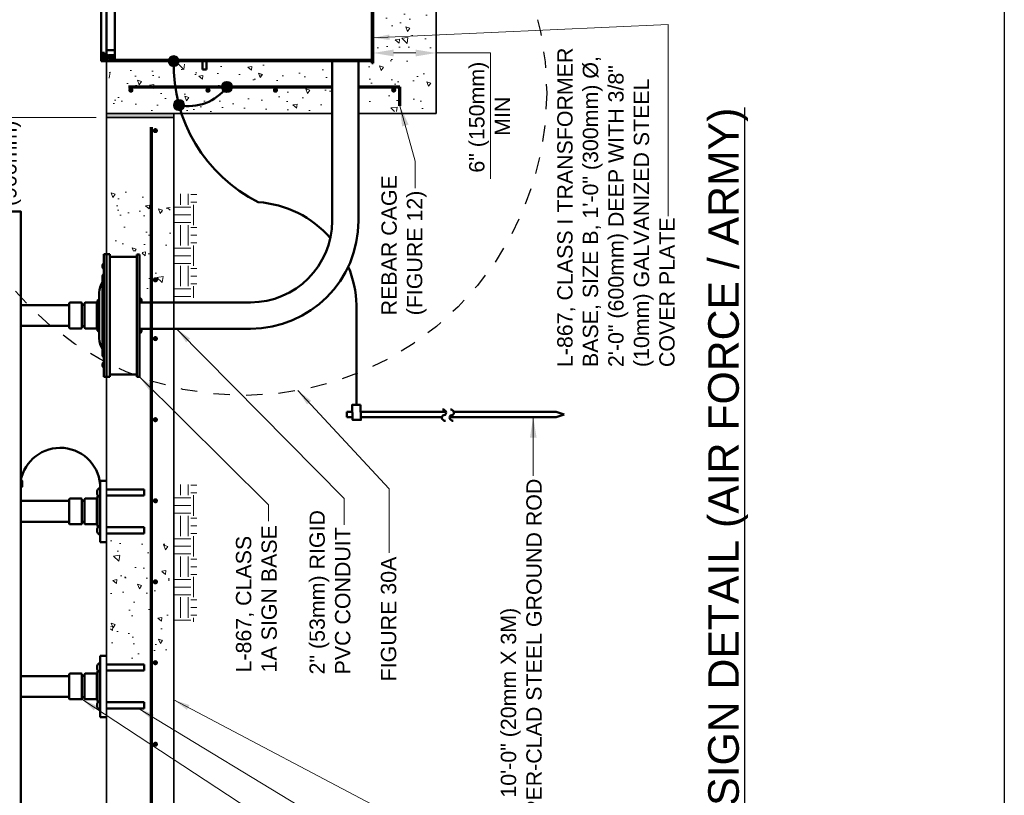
# Model space of a CAD drawing. Header units: inches. Extents: x 0 to 21.8, y 0 to 13.2.
# Tile 3 of 5: x 3 to 9.1, y 5.5 to 10.2. Entities that reach past the tile are written whole.
import ezdxf

# ---------------------------------------------------------------- set-up
doc = ezdxf.new("R2010")
doc.units = ezdxf.units.IN
doc.header["$LTSCALE"] = 0.375
doc.header["$MEASUREMENT"] = 0
doc.header["$PDSIZE"] = 2
doc.linetypes.add('DASHED2', pattern=[0.375, 0.25, -0.125])
doc.layers.get('0').update_dxf_attribs({"linetype": 'CONTINUOUS', "lineweight": 35})
doc.layers.get('Defpoints').update_dxf_attribs({"linetype": 'CONTINUOUS', "lineweight": 35})
for name, color, linetype, lineweight in [('E-AFLD-DEVC', 23, 'CONTINUOUS', 50), ('E-AFLD-LITE-SIGN', 203, 'CONTINUOUS', 50), ('E-GRND-EQUI', 83, 'CONTINUOUS', 50), ('E-POWR-CIRC', 83, 'CONTINUOUS', 50), ('G-ANNO-DIMS', 7, 'CONTINUOUS', 0), ('G-ANNO-PATT', 252, 'CONTINUOUS', 18), ('S-REIN-RBAR', 5, 'CONTINUOUS', 70), ('S-SLAB-EDGE', 41, 'CONTINUOUS', 35), ('S-SLAB-RBAR', 5, 'CONTINUOUS', 70)]:
    doc.layers.add(name, color=color, linetype=linetype, lineweight=lineweight)
for name, color, linetype in [('E-DETL-GRPH', 7, 'CONTINUOUS'), ('G-ANNO-TEXT', 7, 'CONTINUOUS'), ('G-ANNO-TTLB', 7, 'CONTINUOUS')]:
    doc.layers.add(name, color=color, linetype=linetype)
doc.styles.add('00-E-TITLE-1_1', font='arial.ttf', dxfattribs={"height": 0.1875})
doc.styles.add('01-E-BLDG-1_1', font='arial.ttf', dxfattribs={"height": 0.09375})
doc.dimstyles.new('01-E-BLDG-1_1', dxfattribs={"dimtxt": 0.09375, "dimasz": 0.125, "dimexe": 0.0625, "dimexo": 0.0625, "dimgap": 0.0625, "dimtad": 1, "dimdec": 4, "dimzin": 3, "dimdsep": 46, "dimlunit": 4, "dimtxsty": '01-E-BLDG-1_1', "dimcen": 0.0625, "dimclrd": 1, "dimclre": 1, "dimclrt": 256, "dimazin": 0, "dimtfac": 1, "dimtdec": 4, "dimtmove": 1, "dimatfit": 3, "dimfxl": 1, "dimfrac": 2, "dimtolj": 1, "dimtzin": 3, "dimlwd": 0, "dimlwe": 0, "dimarcsym": 0})
pattern_1 = [(140, (0.30722, -0.14742), (0.025101, 0.286904), [0.03, -0.33]), (85, (0.30722, -0.14742), (-0.300877, -0.0555005), [0.024, -0.264]), (190.4514, (0.3093, -0.1235), (-0.275776, 0.2314035), [0.025496, -0.280457]), (136.1842, (0.2272, -0.14742), (0.066208, 0.426897), [0.045, -0.495]), (186.6356, (0.23273, -0.11185), (-0.389647, 0.373865), [0.038244, -0.420686]), (81.184, (0.2272, -0.1474), (-0.389647, 0.373865), [0.036, -0.396]), (111, (0.24722, -0.10742), (0.1610476, 0.238763), [0.03, -0.33]), (56, (0.24722, -0.10742), (-0.29006, 0.097326), [0.024, -0.264]), (161.4514, (0.26064, -0.08752), (-0.1290125, 0.336089), [0.025496, -0.280457]), (127.5, (0.30722, -0.14742), (-0.1331575, 0.0048639), [0, -0.2608, 0, -0.268, 0, -0.265]), (97.5, (0.30722, -0.14742), (-0.1577647, 0.1052278), [0, -0.1528, 0, -0.2548, 0, -0.101]), (57.5, (0.30722, -0.23662), (0.0090219, 0.213529), [0, -0.1, 0, -0.312, 0, -0.414]), (47.5, (0.30722, -0.27662), (-0.040042, 0.2332745), [0, -0.13, 0, -0.2072, 0, -0.294])]
pattern_2 = [(140, (0.30722, -0.59913), (0.025101, 0.286904), [0.03, -0.33]), (85, (0.30722, -0.59913), (-0.300877, -0.0555005), [0.024, -0.264]), (190.4514, (0.3093, -0.57522), (-0.275776, 0.2314035), [0.025496, -0.280457]), (136.1842, (0.2272, -0.59913), (0.066208, 0.426897), [0.045, -0.495]), (186.6356, (0.23273, -0.56355), (-0.389647, 0.373865), [0.038244, -0.420686]), (81.184, (0.2272, -0.59913), (-0.389647, 0.373865), [0.036, -0.396]), (111, (0.24722, -0.55913), (0.1610476, 0.238763), [0.03, -0.33]), (56, (0.24722, -0.55913), (-0.29006, 0.097326), [0.024, -0.264]), (161.4514, (0.26064, -0.53923), (-0.1290125, 0.336089), [0.025496, -0.280457]), (127.5, (0.30722, -0.59913), (-0.1331575, 0.0048639), [0, -0.2608, 0, -0.268, 0, -0.265]), (97.5, (0.30722, -0.59913), (-0.1577647, 0.1052278), [0, -0.1528, 0, -0.2548, 0, -0.101]), (57.5, (0.30722, -0.68833), (0.009022, 0.213529), [0, -0.1, 0, -0.312, 0, -0.414]), (47.5, (0.30722, -0.72833), (-0.040042, 0.2332745), [0, -0.13, 0, -0.2072, 0, -0.294])]

# ---------------------------------------------------------------- blocks, each defined once
blk = doc.blocks.new('*D9')
at = {"layer": 'Defpoints', "color": 0, "transparency": 16777216}
for p in [(5.1896, 10.0316), (5.5754, 10.0369), (5.5754, 10.0329)]:
    blk.add_point(p, dxfattribs=at)
at = {"layer": 'G-ANNO-DIMS', "color": 1, "lineweight": 0, "transparency": 16777216}
for p, q in [((5.1896, 10.0941), (5.1896, 10.0994)), ((5.5754, 10.0954), (5.5754, 10.0994)), ((5.3146, 10.0369), (5.4504, 10.0369))]:
    blk.add_line(p, q, dxfattribs=at)
at = {"layer": 'G-ANNO-DIMS', "color": 1, "transparency": 16777216}
for points in [[(5.3146, 10.0577), (5.3146, 10.0161), (5.1896, 10.0369)], [(5.4504, 10.0577), (5.4504, 10.0161), (5.5754, 10.0369)]]:
    blk.add_solid(points, dxfattribs=at)
blk = doc.blocks.new('CKTDOWN')
at = {"const_width": 0.026}
blk.add_lwpolyline([(-0.013, 0, 1), (0.013, 0, 1)], format="xyb", close=True, dxfattribs=at)
blk = doc.blocks.new('*D12')
at = {"layer": 'Defpoints', "color": 0, "transparency": 16777216}
for p in [(3.5558, 9.642), (2.8737, 9.0658), (3.6293, 9.0658)]:
    blk.add_point(p, dxfattribs=at)
at = {"layer": 'G-ANNO-DIMS', "color": 1, "lineweight": 0, "transparency": 16777216}
for p, q in [((3.4933, 9.642), (2.8112, 9.642)), ((2.8737, 9.517), (2.8737, 9.1908))]:
    blk.add_line(p, q, dxfattribs=at)
at = {"layer": 'G-ANNO-DIMS', "color": 1, "transparency": 16777216}
for points in [[(2.8529, 9.517), (2.8945, 9.517), (2.8737, 9.642)], [(2.8529, 9.1908), (2.8945, 9.1908), (2.8737, 9.0658)]]:
    blk.add_solid(points, dxfattribs=at)
at = {"layer": 'G-ANNO-DIMS', "transparency": 16777216, "insert": (2.8943, 9.3428), "char_height": 0.09375, "attachment_point": 5, "rotation": 90, "style": '01-E-BLDG-1_1'}
blk.add_mtext('\\A1;3\'-0"\\P (900mm)', dxfattribs=at)

msp = doc.modelspace()

# ---------------------------------------------------------------- hatches: boundary and pattern name
at = {"layer": 'E-GRND-EQUI'}
h = msp.add_hatch(color=256, dxfattribs=at)
edge = h.paths.add_edge_path()
edge.add_arc((3.9683325, 9.9868465), 0.0298289, 0, 360)
h = msp.add_hatch(color=256, dxfattribs=at)
edge = h.paths.add_edge_path()
edge.add_arc((4.2939478, 9.8291029), 0.0298289, 0, 360)
h = msp.add_hatch(color=256, dxfattribs=at)
edge = h.paths.add_edge_path()
edge.add_arc((3.9999841, 9.717855), 0.0298289, 0, 360)
at = {"layer": 'G-ANNO-PATT'}
h = msp.add_hatch(dxfattribs=at)
h.set_pattern_fill('AR-CONC', color=256, scale=0.04, angle=90)
h.set_pattern_definition(pattern_1)
h.paths.add_polyline_path([(5.1155124, 9.6783453), (5.5579583, 9.6783453), (5.5579583, 10.281393), (5.3125844, 10.281393), (5.3125844, 10.2620646), (5.2063201, 10.2620646), (5.2063201, 9.9566751), (5.1155124, 9.9566751)])
h = msp.add_hatch(dxfattribs=at)
h.set_pattern_fill('AR-CONC', color=256, scale=0.04, angle=90)
h.set_pattern_definition(pattern_1)
h.paths.add_polyline_path([(3.5622202, 9.6786736), (4.9284548, 9.6786736), (4.9284548, 9.9705331), (4.183981, 9.9705331), (4.183981, 9.9212921), (4.1347596, 9.9212921), (4.1347596, 9.9674555), (3.5748661, 9.9674555)])
h = msp.add_hatch(color=256, dxfattribs=at)
h.dxf.hatch_style = 1
h.paths.add_polyline_path([(3.5557839, 9.6420261), (3.5557839, 9.6661883), (3.9682839, 9.6661883), (3.9682839, 9.6420261)])
h = msp.add_hatch(dxfattribs=at)
h.set_pattern_fill('AR-CONC', color=256, scale=0.04, angle=90)
h.set_pattern_definition(pattern_2)
h.paths.add_polyline_path([(3.5639193, 8.8199967), (3.7745786, 8.8230959), (3.7838723, 8.5627665), (3.9418668, 8.5317748), (3.9480626, 9.1825984), (3.5670172, 9.1918959)])
at = {"layer": 'G-ANNO-PATT', "linetype": 'Continuous'}
h = msp.add_hatch(dxfattribs=at)
h.set_pattern_fill('EARTH', color=256, scale=0.5, angle=90, style=0)
h.set_pattern_definition([(90, (0.30722, 6.85725), (-0.125, 0.125), [0.125, -0.125]), (90, (0.26034, 6.85725), (-0.125, 0.125), [0.125, -0.125]), (90, (0.21347, 6.85725), (-0.125, 0.125), [0.125, -0.125]), (180, (0.19784, 6.87288), (-0.125, -0.125), [0.125, -0.125]), (180, (0.19784, 6.91975), (-0.125, -0.125), [0.125, -0.125]), (180, (0.19784, 6.96663), (-0.125, -0.125), [0.125, -0.125])])
h.paths.add_polyline_path([(3.9701872, 8.5360491), (3.9701872, 9.1745549), (4.1105218, 9.1745549), (4.1105218, 8.5360491)])
h = msp.add_hatch(dxfattribs=at)
h.set_pattern_fill('EARTH', color=256, scale=0.5, angle=90, style=0)
h.set_pattern_definition([(90, (0.30722, 5.07662), (-0.125, 0.125), [0.125, -0.125]), (90, (0.26034, 5.07662), (-0.125, 0.125), [0.125, -0.125]), (90, (0.21347, 5.07662), (-0.125, 0.125), [0.125, -0.125]), (180, (0.19784, 5.09225), (-0.125, -0.125), [0.125, -0.125]), (180, (0.19784, 5.13912), (-0.125, -0.125), [0.125, -0.125]), (180, (0.19784, 5.186), (-0.125, -0.125), [0.125, -0.125])])
h.paths.add_polyline_path([(3.9701872, 6.5516065), (3.9701872, 7.3939263), (4.1105218, 7.3939263), (4.1105218, 6.5516065)])
at = {"layer": 'G-ANNO-PATT'}
h = msp.add_hatch(dxfattribs=at)
h.set_pattern_fill('AR-CONC', color=256, scale=0.04, angle=90)
h.set_pattern_definition(pattern_2)
h.paths.add_polyline_path([(3.5841607, 6.316734), (3.5742492, 7.0554282), (3.9409719, 7.0504705), (3.9409719, 6.331607)])

# ---------------------------------------------------------------- linework, layer by layer
at = {"layer": 'E-AFLD-DEVC'}
for p, q in [((3.5242676, 9.9868465), (3.5242676, 10.8037679)), ((3.5557839, 10.0208849), (3.5557839, 10.7697295)), ((3.5445202, 10.0379041), (3.5242676, 10.0379041)), ((3.5310467, 10.0194666), (3.5445202, 10.0194666)), ((3.5445202, 10.0379041), (3.5445202, 10.0251397)), ((3.5445202, 10.0272671), (3.5557839, 10.0272671)), ((3.5445202, 9.9996109), (3.5445202, 10.0251397)), ((3.5536565, 9.9996109), (3.5536565, 10.0251397)), ((3.5557839, 10.0038657), (3.5557839, 10.0208849)), ((3.5579113, 9.9996109), (3.5579113, 10.0251397)), ((3.5600387, 10.0038657), (3.5600387, 10.0208849)), ((3.5621661, 9.9996109), (3.5621661, 10.0251397)), ((3.5642935, 10.0038657), (3.5642935, 10.0208849)), ((3.5664209, 9.9996109), (3.5664209, 10.0251397)), ((3.5685483, 10.0038657), (3.5685483, 10.0208849)), ((3.5706757, 9.9996109), (3.5706757, 10.0251397)), ((3.5728031, 10.0038657), (3.5728031, 10.0208849)), ((3.5749305, 9.9996109), (3.5749305, 10.0251397)), ((3.5770579, 10.0038657), (3.5770579, 10.0208849)), ((3.5791853, 9.9996109), (3.5791853, 10.0251397)), ((3.5813127, 10.0038657), (3.5813127, 10.0208849)), ((3.5834401, 9.9996109), (3.5834401, 10.0251397)), ((3.5855675, 10.0038657), (3.5855675, 10.0208849)), ((3.5876949, 9.9996109), (3.5876949, 10.0251397)), ((3.5898223, 10.0038657), (3.5898223, 10.0208849)), ((3.5919497, 9.9996109), (3.5919497, 10.0251397)), ((3.5940771, 10.0038657), (3.5940771, 10.0208849)), ((3.5962045, 9.9996109), (3.5962045, 10.0251397)), ((3.5983319, 10.0038657), (3.5983319, 10.0208849)), ((3.6004593, 9.9996109), (3.6004593, 10.0251397)), ((3.5551883, 9.9868465), (3.5242676, 9.9868465)), ((3.5310467, 10.005284), (3.5445202, 10.005284)), ((3.5445202, 9.9996109), (3.5445202, 9.9868465)), ((3.5445202, 9.9974835), (3.5557839, 9.9974835)), ((3.5557839, 9.9868465), (3.5551883, 9.9868465)), ((3.5557839, 9.9868465), (3.5557839, 10.0038657)), ((3.5983319, 9.9868465), (3.5983319, 9.9942669)), ((3.5983319, 9.9942669), (4.9290202, 9.9942669)), ((4.9290202, 9.9942669), (3.5983319, 9.9942669)), ((3.5983319, 9.9942669), (3.5983319, 9.9868465)), ((5.1822063, 9.9942669), (3.5983319, 9.9942669)), ((3.5983319, 9.9942669), (3.5983319, 9.9868465)), ((4.9290202, 9.9868465), (3.5983319, 9.9868465)), ((3.5983319, 9.9868465), (4.9290202, 9.9868465)), ((3.5983319, 9.9868465), (5.1822063, 9.9868465)), ((4.1441483, 9.9868465), (4.1441483, 9.9357889)), ((4.1696771, 9.9868465), (4.1696771, 9.9357889)), ((5.1822063, 9.9942669), (5.1822063, 9.9868465)), ((5.1822063, 9.9740821), (5.1896267, 9.9740821)), ((4.1696771, 9.9357889), (4.1441483, 9.9357889))]:
    msp.add_line(p, q, dxfattribs=at)
for points in [[(3.5557839, 10.7867487), (3.5557839, 10.8037679), (3.5909116, 10.8037679), (3.5983319, 10.7963475), (3.6068415, 10.7963475), (3.6068415, 10.3953072), (3.6068415, 9.9942669), (3.5983319, 9.9942669), (3.5909116, 9.9868465), (3.5557839, 9.9868465)], [(5.1896267, 10.4820773), (5.1896267, 10.8165323), (5.1822063, 10.8165323), (5.1822063, 9.9740821)], [(3.5557839, 10.0208849), (3.5557839, 10.7697295)], [(5.1896267, 9.9740821), (5.1896267, 10.3170847)], [(3.5909116, 9.9868465), (3.5983319, 9.9942669), (3.6068415, 9.9942669), (3.6068415, 10.0549233), (3.5557839, 10.0549233), (3.5557839, 10.0208849)], [(3.5557839, 10.0208849), (3.5579113, 10.0251397), (3.5600387, 10.0208849), (3.5621661, 10.0251397), (3.5642935, 10.0208849), (3.5664209, 10.0251397), (3.5685483, 10.0208849), (3.5706757, 10.0251397), (3.5728031, 10.0208849), (3.5749305, 10.0251397), (3.5770579, 10.0208849), (3.5791853, 10.0251397), (3.5813127, 10.0208849), (3.5834401, 10.0251397), (3.5855675, 10.0208849), (3.5876949, 10.0251397), (3.5898223, 10.0208849), (3.5919497, 10.0251397), (3.5940771, 10.0208849), (3.5962045, 10.0251397), (3.5983319, 10.0208849), (3.6004593, 10.0251397), (3.6025867, 10.0208849), (3.6047141, 10.0251397), (3.6068415, 10.0208849)], [(3.5557839, 10.0038657), (3.5579113, 9.9996109), (3.5600387, 10.0038657), (3.5621661, 9.9996109), (3.5642935, 10.0038657), (3.5664209, 9.9996109), (3.5685483, 10.0038657), (3.5706757, 9.9996109), (3.5728031, 10.0038657), (3.5749305, 9.9996109), (3.5770579, 10.0038657), (3.5791853, 9.9996109), (3.5813127, 10.0038657), (3.5834401, 9.9996109), (3.5855675, 10.0038657), (3.5876949, 9.9996109), (3.5898223, 10.0038657), (3.5919497, 9.9996109), (3.5940771, 10.0038657), (3.5962045, 9.9996109), (3.5983319, 10.0038657), (3.6004593, 9.9996109), (3.6025867, 10.0038657), (3.6047141, 9.9996109), (3.6068415, 10.0038657)], [(3.5557839, 9.9868465), (3.5557839, 10.0038657)], [(3.5557839, 10.0038657), (3.5557839, 9.9868465), (3.5909116, 9.9868465)]]:
    msp.add_lwpolyline(points, dxfattribs=at)
msp.add_lwpolyline([(3.6025867, 10.0208849), (3.6004593, 10.0251397), (3.5983319, 10.0208849), (3.5962045, 10.0251397), (3.5940771, 10.0208849), (3.5919497, 10.0251397), (3.5898223, 10.0208849), (3.5876949, 10.0251397), (3.5855675, 10.0208849), (3.5834401, 10.0251397), (3.5813127, 10.0208849), (3.5791853, 10.0251397), (3.5770579, 10.0208849), (3.5749305, 10.0251397), (3.5728031, 10.0208849), (3.5706757, 10.0251397), (3.5685483, 10.0208849), (3.5664209, 10.0251397), (3.5642935, 10.0208849), (3.5621661, 10.0251397), (3.5600387, 10.0208849), (3.5579113, 10.0251397), (3.5557839, 10.0208849), (3.5536565, 10.0251397), (3.5445202, 10.0251397), (3.5445202, 10.0336493), (3.527501, 10.0336493), (3.527501, 9.9911013), (3.5445202, 9.9911013), (3.5445202, 9.9996109), (3.5536565, 9.9996109), (3.5557839, 10.0038657), (3.5579113, 9.9996109), (3.5600387, 10.0038657), (3.5621661, 9.9996109), (3.5642935, 10.0038657), (3.5664209, 9.9996109), (3.5685483, 10.0038657), (3.5706757, 9.9996109), (3.5728031, 10.0038657), (3.5749305, 9.9996109), (3.5770579, 10.0038657), (3.5791853, 9.9996109), (3.5813127, 10.0038657), (3.5834401, 9.9996109), (3.5855675, 10.0038657), (3.5876949, 9.9996109), (3.5898223, 10.0038657), (3.5919497, 9.9996109), (3.5940771, 10.0038657), (3.5962045, 9.9996109), (3.5983319, 10.0038657), (3.6004593, 9.9996109), (3.6025867, 10.0038657)], close=True, dxfattribs=at)
for centre, radius, start, end in [((3.5310467, 10.0230123), 0.0035457, 180, 270), ((3.5310467, 10.015921), 0.0035457, 90, 180), ((3.5310467, 10.0088296), 0.0035457, 180, 270), ((3.5310467, 10.0017383), 0.0035457, 90, 180), ((3.5946217, 9.9789088), 0.008762, 64.94809299, 115.05190701), ((4.1356387, 9.9783369), 0.0085096, 0, 90), ((4.1781867, 9.9783369), 0.0085096, 90, 180), ((5.1736967, 9.9783369), 0.0085096, 0, 90)]:
    msp.add_arc(centre, radius, start, end, dxfattribs=at)
at = {"layer": 'E-AFLD-LITE-SIGN'}
for p, q in [((3.5400983, 8.8047089), (3.5400983, 8.0517969)), ((3.5400983, 8.8047089), (3.5479411, 8.8047089)), ((3.5479411, 8.8047089), (3.5557839, 8.8047089)), ((3.5761169, 8.8047089), (3.5557839, 8.8047089)), ((3.5557839, 8.8047089), (3.5557839, 8.6985988)), ((3.5557839, 8.8047089), (3.5557839, 8.0517969)), ((3.5761169, 8.7887183), (3.5761169, 8.8047089)), ((3.7417434, 8.7887183), (3.5761169, 8.7887183)), ((3.5761169, 8.0677875), (3.5761169, 8.7887183)), ((3.7577339, 8.8032529), (3.7417434, 8.8032529)), ((3.7417434, 8.8032529), (3.7417434, 8.7887183)), ((3.7417434, 8.0677875), (3.7417434, 8.7887183)), ((3.7577339, 8.0532529), (3.7577339, 8.8032529)), ((3.5322554, 8.6713266), (3.5322554, 8.666805)), ((3.5322554, 8.1897008), (3.5322554, 8.666805)), ((3.5118641, 8.5694236), (3.5118641, 8.2870819)), ((3.4021358, 8.5072416), (3.3315503, 8.5072416)), ((3.4962498, 8.5072416), (3.4256643, 8.5072416)), ((3.4969627, 8.5084763), (3.4962498, 8.5072416)), ((3.4962498, 8.3492639), (3.4962498, 8.5072416)), ((3.4969627, 8.5084763), (3.4997338, 8.5036766)), ((3.5005704, 8.5051256), (3.4997338, 8.5036766)), ((3.4997338, 8.5036766), (3.4997338, 8.3528289)), ((3.5005704, 8.5209559), (3.504335, 8.5247205)), ((3.5005704, 8.3355496), (3.5005704, 8.5209559)), ((3.504335, 8.5247205), (3.5118641, 8.5247205)), ((3.0307839, 8.4920461), (3.3276289, 8.4920461)), ((3.3276289, 8.5033202), (3.3276289, 8.3531853)), ((3.4060572, 8.5033202), (3.4060572, 8.4969479)), ((3.4060572, 8.3531853), (3.4060572, 8.4969479)), ((3.4099786, 8.4930265), (3.4178215, 8.4930265)), ((3.4217429, 8.5033202), (3.4217429, 8.4969479)), ((3.4217429, 8.3595576), (3.4217429, 8.4969479)), ((3.0307839, 8.3644594), (3.3276289, 8.3644594)), ((3.4021358, 8.3492639), (3.3315503, 8.3492639)), ((3.4060572, 8.3531853), (3.4060572, 8.3595576)), ((3.4099786, 8.363479), (3.4178215, 8.363479)), ((3.4217429, 8.3531853), (3.4217429, 8.3595576)), ((3.4962498, 8.3492639), (3.4256643, 8.3492639)), ((3.4969627, 8.3480291), (3.4962498, 8.3492639)), ((3.4969627, 8.3480291), (3.4997338, 8.3528289)), ((3.5005704, 8.3513799), (3.4997338, 8.3528289)), ((3.5005704, 8.3355496), (3.504335, 8.331785)), ((3.504335, 8.331785), (3.5118641, 8.331785)), ((3.5322554, 8.1851792), (3.5322554, 8.1897008)), ((3.5557839, 8.0517969), (3.5557839, 8.157907)), ((3.5400983, 8.0517969), (3.5479411, 8.0517969)), ((3.5479411, 8.0517969), (3.5557839, 8.0517969)), ((3.5761169, 8.0517969), (3.5557839, 8.0517969)), ((3.7417434, 8.0677875), (3.5761169, 8.0677875)), ((3.5761169, 8.0677875), (3.5761169, 8.0517969)), ((3.7417434, 8.0532529), (3.7417434, 8.0677875)), ((3.7577339, 8.0532529), (3.7417434, 8.0532529)), ((3.5182839, 7.4157529), (3.5182839, 7.0407529)), ((3.5182839, 7.4157529), (3.5557839, 7.4157529)), ((3.5557839, 7.3629091), (3.7876323, 7.3629091)), ((3.7876323, 7.3254091), (3.7876323, 7.3629091)), ((3.3276289, 7.3033204), (3.3276289, 7.1531855)), ((3.4021358, 7.3072418), (3.3315503, 7.3072418)), ((3.4060572, 7.3033204), (3.4060572, 7.2969481)), ((3.4217429, 7.3033204), (3.4217429, 7.2969481)), ((3.4962498, 7.3072418), (3.4256643, 7.3072418)), ((3.4969627, 7.3084765), (3.4962498, 7.3072418)), ((3.4962498, 7.149264), (3.4962498, 7.3072418)), ((3.4969627, 7.3084765), (3.4997338, 7.3036768)), ((3.5005704, 7.3051257), (3.4997338, 7.3036768)), ((3.4997338, 7.3036768), (3.4997338, 7.1528291)), ((3.5005704, 7.3209561), (3.504335, 7.3247206)), ((3.5005704, 7.1355497), (3.5005704, 7.3209561)), ((3.504335, 7.3247206), (3.5049415, 7.3247206)), ((3.5557839, 7.3254091), (3.7876323, 7.3254091)), ((3.0307839, 7.2920463), (3.3276289, 7.2920463)), ((3.4060572, 7.1531855), (3.4060572, 7.2969481)), ((3.4099786, 7.2930266), (3.4178215, 7.2930266)), ((3.4217429, 7.1595578), (3.4217429, 7.2969481)), ((3.0307839, 7.1644595), (3.3276289, 7.1644595)), ((3.4021358, 7.149264), (3.3315503, 7.149264)), ((3.4060572, 7.1531855), (3.4060572, 7.1595578)), ((3.4099786, 7.1634792), (3.4178215, 7.1634792)), ((3.4217429, 7.1531855), (3.4217429, 7.1595578)), ((3.4962498, 7.149264), (3.4256643, 7.149264)), ((3.4969627, 7.1480293), (3.4962498, 7.149264)), ((3.4969627, 7.1480293), (3.4997338, 7.1528291)), ((3.5005704, 7.1513801), (3.4997338, 7.1528291)), ((3.5005704, 7.1355497), (3.504335, 7.1317852)), ((3.504335, 7.1317852), (3.5049415, 7.1317852)), ((3.5557839, 7.1310967), (3.7876323, 7.1310967)), ((3.7876323, 7.0935967), (3.7876323, 7.1310967)), ((3.5557839, 7.0935967), (3.7876323, 7.0935967)), ((3.5182839, 7.0407529), (3.5557839, 7.0407529)), ((3.5182839, 6.3433398), (3.5182839, 5.9683398)), ((3.5182839, 6.3433398), (3.5557839, 6.3433398)), ((3.5557839, 6.290496), (3.7876323, 6.290496)), ((3.7876323, 6.252996), (3.7876323, 6.290496)), ((3.0307839, 6.2196332), (3.3276289, 6.2196332)), ((3.3276289, 6.2309073), (3.3276289, 6.0807724)), ((3.4021358, 6.2348287), (3.3315503, 6.2348287)), ((3.4060572, 6.2309073), (3.4060572, 6.224535)), ((3.4060572, 6.0807724), (3.4060572, 6.224535)), ((3.4099786, 6.2206135), (3.4178215, 6.2206135)), ((3.4217429, 6.2309073), (3.4217429, 6.224535)), ((3.4217429, 6.0871447), (3.4217429, 6.224535)), ((3.4962498, 6.2348287), (3.4256643, 6.2348287)), ((3.4969627, 6.2360634), (3.4962498, 6.2348287)), ((3.4962498, 6.076851), (3.4962498, 6.2348287)), ((3.4969627, 6.2360634), (3.4997338, 6.2312637)), ((3.5005704, 6.2327126), (3.4997338, 6.2312637)), ((3.4997338, 6.2312637), (3.4997338, 6.080416)), ((3.5005704, 6.248543), (3.504335, 6.2523076)), ((3.5005704, 6.0631366), (3.5005704, 6.248543)), ((3.504335, 6.2523076), (3.5049415, 6.2523076)), ((3.5557839, 6.252996), (3.7876323, 6.252996)), ((3.0307839, 6.0920465), (3.3276289, 6.0920465)), ((3.4021358, 6.076851), (3.3315503, 6.076851)), ((3.4060572, 6.0807724), (3.4060572, 6.0871447)), ((3.4099786, 6.0910661), (3.4178215, 6.0910661)), ((3.4217429, 6.0807724), (3.4217429, 6.0871447)), ((3.4962498, 6.076851), (3.4256643, 6.076851)), ((3.4969627, 6.0756162), (3.4962498, 6.076851)), ((3.4969627, 6.0756162), (3.4997338, 6.080416)), ((3.5005704, 6.078967), (3.4997338, 6.080416)), ((3.5005704, 6.0631366), (3.504335, 6.0593721)), ((3.504335, 6.0593721), (3.5049415, 6.0593721)), ((3.5557839, 6.0586836), (3.7876323, 6.0586836)), ((3.7876323, 6.0211836), (3.7876323, 6.0586836)), ((3.5557839, 6.0211836), (3.7876323, 6.0211836)), ((3.5182839, 5.9683398), (3.5557839, 5.9683398))]:
    msp.add_line(p, q, dxfattribs=at)
msp.add_lwpolyline([(3.0307839, 8.4157393), (3.0307839, 9.0657529), (1.3807839, 9.0657529), (1.3807839, 4.4157529), (3.0307839, 4.4157529), (3.0307839, 8.4157393)], dxfattribs=at)
for points in [[(3.7577339, 8.5218585), (3.7577339, 8.5351675, -0.414213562), (3.7710429, 8.5218585), (3.7710429, 8.5090941), (3.7577339, 8.5090941)], [(3.7577339, 8.3346473), (3.7577339, 8.3213383, 0.414213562), (3.7710429, 8.3346473), (3.7710429, 8.3474117), (3.7577339, 8.3474117)]]:
    msp.add_lwpolyline(points, format="xyb", dxfattribs=at)
msp.add_lwpolyline([(3.0307839, 7.4142848), (3.0404288, 7.4142848), (3.0404288, 7.3802638), (3.0307839, 7.3802638)], close=True, dxfattribs=at)
for centre, radius, start, end in [((3.556029, 8.7307796), 0.0237736, 132.07502205, 227.92497795), ((3.6681755, 8.5551549), 0.1569613, 149.99092225, 174.78427541), ((3.556029, 8.666805), 0.0237736, 132.07502205, 180), ((3.3315503, 8.5033202), 0.0039214, 90, 180), ((3.4021358, 8.5033202), 0.0039214, 0, 90), ((3.4256643, 8.5033202), 0.0039214, 90, 180), ((3.4099786, 8.4969479), 0.0039214, 180, 270), ((3.4178215, 8.4969479), 0.0039214, 270, 0), ((3.3315503, 8.3531853), 0.0039214, 180, 270), ((3.4021358, 8.3531853), 0.0039214, 270, 0), ((3.4099786, 8.3595576), 0.0039214, 90, 180), ((3.4178215, 8.3595576), 0.0039214, 0, 90), ((3.4256643, 8.3531853), 0.0039214, 180, 270), ((3.6681755, 8.3013506), 0.1569613, 185.21572459, 210.00907775), ((3.556029, 8.1897008), 0.0237736, 180, 227.92497795), ((3.556029, 8.1257262), 0.0237736, 132.07502205, 227.92497795), ((3.2727263, 7.372287), 0.2455604, 359.72723451, 170.15237397), ((3.5296173, 7.3441591), 0.0314126, 111.14876515, 248.85123485), ((3.3315503, 7.3033204), 0.0039214, 90, 180), ((3.4021358, 7.3033204), 0.0039214, 0, 90), ((3.4256643, 7.3033204), 0.0039214, 90, 180), ((3.4099786, 7.2969481), 0.0039214, 180, 270), ((3.4178215, 7.2969481), 0.0039214, 270, 0), ((3.3315503, 7.1531855), 0.0039214, 180, 270), ((3.4021358, 7.1531855), 0.0039214, 270, 0), ((3.4099786, 7.1595578), 0.0039214, 90, 180), ((3.4178215, 7.1595578), 0.0039214, 0, 90), ((3.4256643, 7.1531855), 0.0039214, 180, 270), ((3.5296173, 7.1123467), 0.0314126, 111.14876515, 248.85123485), ((3.5296173, 6.271746), 0.0314126, 111.14876515, 248.85123485), ((3.3315503, 6.2309073), 0.0039214, 90, 180), ((3.4021358, 6.2309073), 0.0039214, 0, 90), ((3.4099786, 6.224535), 0.0039214, 180, 270), ((3.4178215, 6.224535), 0.0039214, 270, 0), ((3.4256643, 6.2309073), 0.0039214, 90, 180), ((3.3315503, 6.0807724), 0.0039214, 180, 270), ((3.4021358, 6.0807724), 0.0039214, 270, 0), ((3.4099786, 6.0871447), 0.0039214, 90, 180), ((3.4178215, 6.0871447), 0.0039214, 0, 90), ((3.4256643, 6.0807724), 0.0039214, 180, 270), ((3.5296173, 6.0399336), 0.0314126, 111.14876515, 248.85123485)]:
    msp.add_arc(centre, radius, start, end, dxfattribs=at)
at = {"layer": 'E-DETL-GRPH', "linetype": 'DASHED2'}
msp.add_circle((4.3980307, 9.7932599), 1.8549745, dxfattribs=at)
at = {"layer": 'E-GRND-EQUI'}
for p, q in [((5.0275847, 7.8383756), (5.0631989, 7.8383756)), ((5.0275847, 7.8383756), (5.0275847, 7.8055749)), ((5.0275847, 7.8055749), (5.0631989, 7.8055749)), ((5.1145091, 7.8383756), (5.6357768, 7.8383756)), ((5.1145091, 7.8055749), (5.6105744, 7.8055749)), ((5.6581066, 7.8055749), (6.3106861, 7.8055749)), ((5.6836354, 7.8383756), (6.3106861, 7.8383756)), ((6.3106861, 7.8383756), (6.3586706, 7.8219753)), ((6.3106861, 7.8055749), (6.3586706, 7.8219753))]:
    msp.add_line(p, q, dxfattribs=at)
msp.add_lwpolyline([(5.1129264, 7.8817057), (5.0616162, 7.8817057), (5.0631989, 7.7883694), (5.1145091, 7.7883694)], close=True, dxfattribs=at)
for points in [[(5.6152702, 7.8532843, -0.078516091), (5.6241057, 7.8501932, -0.10931629), (5.6338625, 7.8417898, -0.578030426), (5.6236035, 7.8179384, 0.578030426), (5.6133445, 7.794087, 0.10931629), (5.6231012, 7.7856836, 0.078516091), (5.6319368, 7.7825925)], [(5.6628024, 7.8532843, -0.078516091), (5.6716379, 7.8501932, -0.10931629), (5.6813947, 7.8417898, -0.578030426), (5.6711357, 7.8179384, 0.578030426), (5.6608767, 7.794087, 0.10931629), (5.6706335, 7.7856836, 0.078516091), (5.679469, 7.7825925)]]:
    msp.add_lwpolyline(points, format="xyb", dxfattribs=at)
for centre in [(3.9683325, 9.9868465), (4.2939478, 9.8291029), (3.9999841, 9.717855)]:
    msp.add_circle(centre, 0.0298289, dxfattribs=at)
at = {"layer": 'E-POWR-CIRC'}
for p, q in [((5.0872713, 8.4931903), (5.0872713, 7.8817057)), ((4.3410055, 8.3474117), (3.7577339, 8.3474117))]:
    msp.add_line(p, q, dxfattribs=at)
for points in [[(3.7577339, 8.5090941), (4.4385935, 8.5090941, 0.414213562), (4.9385935, 9.0090941), (4.9385935, 9.9868465)], [(3.7577339, 8.3476903), (4.4385935, 8.3476903, 0.414213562), (5.0999973, 9.0090941), (5.0999973, 9.9868465)]]:
    msp.add_lwpolyline(points, format="xyb", dxfattribs=at)
msp.add_lwpolyline([(5.1002759, 9.9868465), (5.1002759, 9.5583914)], dxfattribs=at)
for centre, radius, start, end in [((4.903792, 9.9605621), 0.9358287, 178.39053402, 243.45488194), ((4.0610668, 10.0004606), 0.2891315, 257.80365258, 323.65375123), ((4.4395245, 8.4770767), 0.6479472, 41.16261212, 85.9251014), ((4.4395245, 8.4770767), 0.6479472, 1.42501931, 22.74308474)]:
    msp.add_arc(centre, radius, start, end, dxfattribs=at)
at = {"layer": 'G-ANNO-TTLB'}
msp.add_lwpolyline([(0, 13.1845536), (9.0556036, 13.1845536), (9.0556036, 0), (0, 0)], close=True, dxfattribs=at)
at = {"layer": 'S-REIN-RBAR'}
for p, q in [((3.6919962, 9.8291029), (4.9385935, 9.8291029)), ((5.1002759, 9.8291029), (5.353382, 9.8291029)), ((5.353382, 9.7130886), (5.353382, 9.8291029)), ((3.8329957, 8.5090941), (3.8329957, 9.5820445)), ((3.8329957, 4.0760651), (3.8329957, 8.6469763))]:
    msp.add_line(p, q, dxfattribs=at)
at = {"layer": 'S-SLAB-EDGE'}
for p, q in [((5.5754029, 10.3311058), (5.5754029, 9.6661883)), ((3.5557839, 9.9868465), (3.5557839, 8.8047089)), ((3.5557839, 9.6661883), (4.9385935, 9.6661883)), ((3.9682839, 9.6661883), (3.9682839, 8.5090941)), ((5.1002759, 9.6661883), (5.5754029, 9.6661883)), ((3.5557839, 9.6420261), (3.9682839, 9.6420261)), ((3.9682839, 8.6469763), (3.9682839, 3.8153175)), ((3.5557839, 8.0517969), (3.5557839, 4.7906919))]:
    msp.add_line(p, q, dxfattribs=at)

# ---------------------------------------------------------------- block references
at = {"layer": 'S-SLAB-RBAR', "xscale": 0.6000000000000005, "yscale": 0.6000000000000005, "zscale": 0.6000000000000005}
for p in [(3.7059082, 9.8091115), (4.1779874, 9.8086922), (4.5909895, 9.8089023), (5.3154845, 9.8098331), (3.8558591, 9.561348), (3.8558591, 8.6470631), (3.8558591, 8.2868083), (3.8558591, 7.7901258), (3.8558591, 7.2934433), (3.8558591, 6.7965417), (3.8558591, 6.3012041), (3.8558591, 5.8016329)]:
    msp.add_blockref('CKTDOWN', p, dxfattribs=at)

# ---------------------------------------------------------------- texts
at = {"layer": 'G-ANNO-TEXT', "char_height": 0.09375, "attachment_point": 1, "rotation": 90, "style": '01-E-BLDG-1_1'}
for s, insert, width in [('L-867, CLASS I TRANSFORMER BASE, SIZE B, 1\'-0" (300mm) %%C, 2\'-0" (600mm) DEEP WITH 3/8" (10mm) GALVANIZED STEEL COVER PLATE', (6.3172979, 8.1125724), 2.019416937), ('\\pi0.012778;6" (150mm)\\P\\pi0.23798;MIN', (5.7774475, 9.2909886), 0.695555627), ('REBAR CAGE\\P(FIGURE 12)', (5.2402208, 8.4294734), 2.277945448), ('L-867, CLASS 1A SIGN BASE', (4.3492392, 6.2413825), 0.95281608), ('2" (53mm) RIGID PVC CONDUIT', (4.799793, 6.229391), 1.166717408), ('3/4" X 10\'-0" (20mm X 3M)\\PCOPPER-CLAD STEEL GROUND ROD', (5.9716221, 5.0857919), 2.389349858), ('FIGURE 30A', (5.2371395, 6.1866782), 1.109297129)]:
    msp.add_mtext(s, dxfattribs=dict(at, insert=insert, width=width))
at = {"layer": 'G-ANNO-TTLB', "insert": (7.2418864, 2.7170997), "char_height": 0.1875, "width": 7.089485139, "attachment_point": 1, "rotation": 90, "style": '00-E-TITLE-1_1'}
msp.add_mtext('{\\LAIRFIELD GUIDANCE SIGN DETAIL (AIR FORCE / ARMY)}', dxfattribs=at)

# ---------------------------------------------------------------- dimensions: what is measured, and where the dimension line sits
at = {"layer": 'G-ANNO-DIMS'}
for base, p1, p2, angle, text, override, picture, middle in [((5.5754029, 10.036886), (5.1896267, 10.0316224), (5.5754029, 10.032896), 180, ' ', {"dimlfac": 15}, '*D9', (5.3910506, 10.036886)), ((2.8737128, 9.0657529), (3.5557839, 9.6420261), (3.6293282, 9.0657529), 270, '3\'-0"\\X (900mm)', {"dimlfac": 40, "dimse2": 1, "dimtofl": 0}, '*D12', (2.8943201, 9.3428075))]:
    dim = msp.add_linear_dim(base=base, p1=p1, p2=p2, angle=angle, text=text, dimstyle='01-E-BLDG-1_1', override=override, dxfattribs=at)
    dim.commit()
    dim.dimension.update_dxf_attribs({"geometry": picture, "text_midpoint": middle, "dimtype": 160})

# ---------------------------------------------------------------- leaders
msp.add_leader([(5.5754029, 10.036886), (5.9087305, 10.036886), (5.9087305, 9.2659649)], dimstyle='01-E-BLDG-1_1', override={"dimasz": 0.1, "dimldrblk": 'None'}, dxfattribs=at)
at = {"layer": 'G-ANNO-TEXT'}
for points, override in [([(5.1896267, 10.1291945), (6.9969949, 10.211787), (6.9969949, 9.0372239)], {"dimasz": 0.1}), ([(5.353382, 9.7130886), (5.4476635, 9.3731377), (5.4476635, 9.2089517)], {"dimgap": 0.0625, "dimtad": 0}), ([(3.9855354, 8.3474117), (5.0114188, 7.3072562), (5.0114188, 7.14621)], {"dimasz": 0.1}), ([(3.7577339, 8.0532529), (4.5478918, 7.269258), (4.5478918, 7.169258)], {"dimasz": 0.1}), ([(4.7290392, 7.9680575), (5.2872959, 7.3674698), (5.2872959, 6.9753589)], {"dimasz": 0.1}), ([(6.170232, 7.8055749), (6.170232, 7.4459699)], {"dimgap": 0.0625, "dimtad": 0}), ([(3.4049087, 6.0779995), (4.6563452, 5.2574557), (4.6563452, 5.1192351)], {"dimasz": 0.1}), ([(3.9682839, 6.0735252), (5.5118418, 5.2606458), (5.5118418, 4.8892914)], {"dimasz": 0.1}), ([(3.7530948, 6.0211836), (5.0778534, 5.2160756), (5.0778534, 4.90853)], {"dimasz": 0.1})]:
    msp.add_leader(points, dimstyle='01-E-BLDG-1_1', override=override, dxfattribs=at)

doc.saveas('drawing.dxf')
